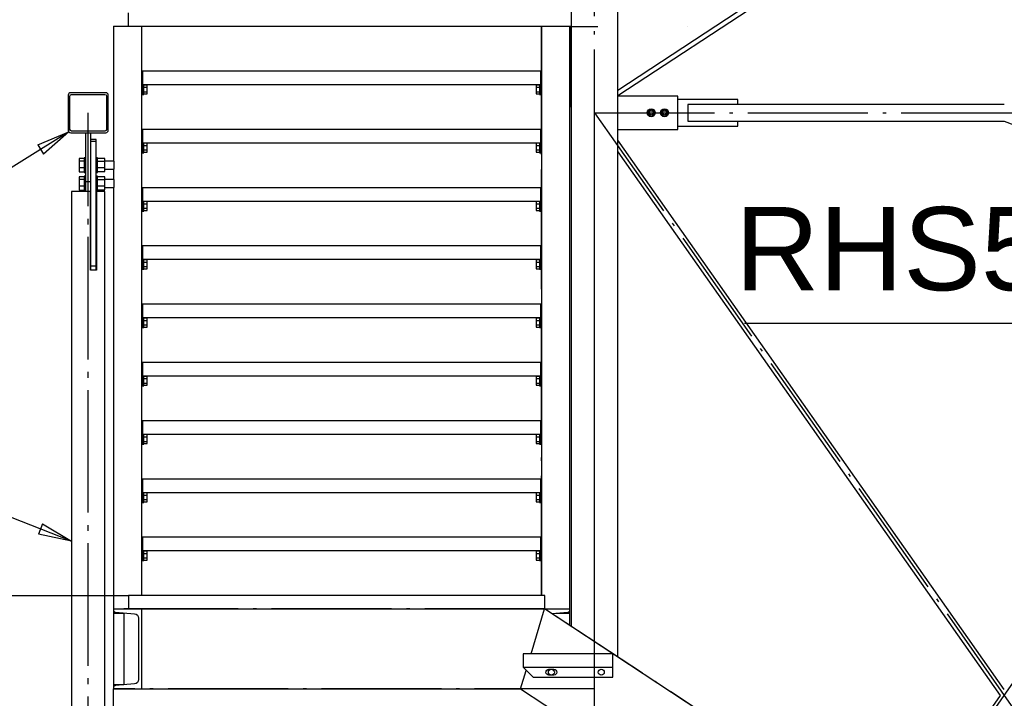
# Paper-space layout 'A0 Advance Steel' of a CAD drawing. Header units: millimetres. Extents: x 209 to 803, y 321 to 741.
# Tile 17 of 52: x 454 to 484, y 483 to 503. Entities that reach past the tile are written whole.
import ezdxf

# ---------------------------------------------------------------- set-up
doc = ezdxf.new("R2010")
doc.units = ezdxf.units.MM
doc.linetypes.add('ACAD_ISO04W100', pattern=[30, 24, -3, 0, -3])
doc.layers.get('0').update_dxf_attribs({"linetype": 'CONTINUOUS'})
for name, color, linetype in [('AS_Belki', 145, 'CONTINUOUS'), ('AS_Blachy', 30, 'CONTINUOUS'), ('AS_INS_ON', 7, 'CONTINUOUS'), ('AS_Kraty', 9, 'CONTINUOUS'), ('AS_Schody', 253, 'CONTINUOUS'), ('AS_Sruby', 9, 'CONTINUOUS')]:
    doc.layers.add(name, color=color, linetype=linetype)
doc.styles.add('Arial', font='arial.ttf')

psp = doc.layouts.new('A0 Advance Steel')

# ---------------------------------------------------------------- linework, layer by layer
at = {"color": 0, "linetype": 'ByBlock', "lineweight": -2}
for p, q in [((454.588, 499.651), (455.525, 500.038)), ((455.525, 500.038), (454.764, 499.368)), ((454.588, 499.651), (454.764, 499.368)), ((454.733, 488.271), (454.611, 487.961)), ((454.733, 488.271), (455.603, 487.75)), ((455.603, 487.75), (454.611, 487.961))]:
    psp.add_line(p, q, dxfattribs=at)
at = {"color": 7}
for points in [[(483.603, 500.366), (491.373, 497.409), (491.373, 494.284), (475.8, 494.284)], [(455.525, 500.038), (448.699, 495.789), (431.809, 495.789)], [(455.603, 487.75), (448.699, 490.463), (431.809, 490.463)]]:
    psp.add_lwpolyline(points, dxfattribs=at)
at = {"layer": 'AS_Belki', "color": 10, "linetype": 'ACAD_ISO04W100', "ltscale": 0.15}
for p, q in [((471.303, 416.114), (471.303, 673.767)), ((471.303, 416.114), (471.303, 673.767)), ((474.103, 503.214), (474.103, 503.214)), ((456.103, 474.884), (456.103, 500.616)), ((456.103, 474.806), (456.103, 500.616)), ((456.103, 500.616), (456.103, 500.616)), ((471.303, 500.616), (495.903, 500.616)), ((471.303, 500.616), (495.903, 500.616)), ((471.303, 500.616), (495.903, 465.616)), ((471.303, 465.616), (495.903, 500.616)), ((471.303, 500.616), (495.903, 465.616)), ((471.303, 465.616), (495.903, 500.616)), ((471.303, 465.616), (471.303, 500.616)), ((471.303, 465.616), (471.303, 500.616)), ((471.303, 483.314), (456.853, 483.314))]:
    psp.add_line(p, q, dxfattribs=at)
at = {"layer": 'AS_Belki', "linetype": 'Continuous', "ltscale": 0.15}
for p, q in [((470.603, 535.116), (470.603, 485.188)), ((472.003, 484.267), (472.003, 535.116)), ((455.503, 501.141), (455.503, 500.091)), ((455.553, 500.116), (455.553, 501.116)), ((456.628, 501.216), (455.578, 501.216)), ((455.603, 501.166), (456.603, 501.166)), ((456.653, 501.116), (456.653, 500.116)), ((456.703, 500.091), (456.703, 501.141)), ((483.603, 500.866), (474.103, 500.866)), ((474.103, 500.866), (474.103, 500.366)), ((474.103, 500.366), (483.603, 500.366)), ((455.578, 500.016), (456.628, 500.016)), ((456.603, 500.066), (455.603, 500.066)), ((483.603, 483.29), (472.003, 499.794)), ((472.003, 499.446), (483.481, 483.116)), ((456.173, 498.251), (455.603, 498.251)), ((455.603, 498.251), (455.603, 475.616)), ((456.173, 495.892), (456.173, 498.251)), ((456.603, 498.251), (456.353, 498.251)), ((456.353, 498.251), (456.353, 495.892)), ((456.603, 475.616), (456.603, 498.251)), ((456.353, 495.892), (456.173, 495.892)), ((456.853, 483.314), (456.861, 483.314)), ((456.853, 483.314), (456.853, 482.314)), ((483.481, 483.116), (480.406, 478.741))]:
    psp.add_line(p, q, dxfattribs=at)
for centre, start, end in [((455.578, 501.141), 90, 180), ((456.628, 501.141), 0, 90), ((455.578, 500.091), 180, 270), ((456.628, 500.091), 270, 0)]:
    psp.add_arc(centre, 0.075, start, end, dxfattribs=at)
at = {"layer": 'AS_Belki', "linetype": 'Continuous', "ltscale": 0.15, "extrusion": (-3.63859e-13, 1.50751e-13, -1)}
psp.add_arc((-455.603, 501.116), 0.05, 0, 90, dxfattribs=at)
at = {"layer": 'AS_Belki', "linetype": 'Continuous', "ltscale": 0.15, "extrusion": (3.76113e-14, 9.10107e-14, -1)}
psp.add_arc((-456.603, 501.116), 0.05, 90, 180, dxfattribs=at)
at = {"layer": 'AS_Belki', "linetype": 'Continuous', "ltscale": 0.15, "extrusion": (-3.63859e-13, -1.50629e-13, -1)}
psp.add_arc((-455.603, 500.116), 0.05, 270, 0, dxfattribs=at)
at = {"layer": 'AS_Belki', "linetype": 'Continuous', "ltscale": 0.15, "extrusion": (3.76113e-14, -9.08882e-14, -1)}
psp.add_arc((-456.603, 500.116), 0.05, 180, 270, dxfattribs=at)
at = {"layer": 'AS_Blachy', "linetype": 'Continuous', "ltscale": 0.15}
for p, q in [((457.741, 501.864), (457.711, 501.864)), ((457.741, 501.164), (457.741, 501.864)), ((469.711, 501.864), (469.681, 501.864)), ((469.681, 501.864), (469.681, 501.164)), ((457.711, 501.164), (457.741, 501.164)), ((469.681, 501.164), (469.711, 501.164)), ((473.803, 501.116), (472.003, 501.116)), ((473.803, 500.116), (473.803, 501.116)), ((475.603, 501.016), (473.803, 501.016)), ((475.603, 500.866), (475.603, 501.016)), ((457.741, 500.114), (457.711, 500.114)), ((457.741, 499.414), (457.741, 500.114)), ((469.711, 500.114), (469.681, 500.114)), ((469.681, 500.114), (469.681, 499.414)), ((472.003, 500.116), (473.803, 500.116)), ((473.803, 500.216), (475.603, 500.216)), ((475.603, 500.216), (475.603, 500.366)), ((456.023, 500.016), (456.023, 498.541)), ((456.183, 498.541), (456.183, 500.016)), ((456.343, 499.81), (456.183, 499.81)), ((456.343, 499.751), (456.183, 499.751)), ((456.343, 499.751), (456.343, 499.81)), ((456.343, 496.016), (456.343, 499.751)), ((457.711, 499.414), (457.741, 499.414)), ((469.681, 499.414), (469.711, 499.414)), ((456.183, 498.541), (456.023, 498.541)), ((456.023, 498.541), (456.023, 498.251)), ((456.183, 498.454), (456.183, 498.541)), ((456.183, 496.016), (456.183, 498.454)), ((457.741, 498.364), (457.711, 498.364)), ((469.711, 498.364), (469.681, 498.364)), ((457.741, 497.664), (457.741, 497.964)), ((469.681, 497.964), (469.681, 497.664)), ((457.711, 497.664), (457.741, 497.664)), ((469.681, 497.664), (469.711, 497.664)), ((456.173, 497.216), (456.183, 497.216)), ((457.741, 496.614), (457.711, 496.614)), ((457.741, 495.914), (457.741, 496.614)), ((469.711, 496.614), (469.681, 496.614)), ((469.681, 496.614), (469.681, 495.914)), ((456.183, 496.016), (456.343, 496.016)), ((456.183, 495.892), (456.183, 496.016)), ((456.343, 495.892), (456.343, 496.016)), ((457.711, 495.914), (457.741, 495.914)), ((469.681, 495.914), (469.711, 495.914)), ((457.741, 494.864), (457.711, 494.864)), ((457.741, 494.164), (457.741, 494.864)), ((469.711, 494.864), (469.681, 494.864)), ((469.681, 494.864), (469.681, 494.164)), ((457.711, 494.164), (457.741, 494.164)), ((469.681, 494.164), (469.711, 494.164)), ((457.741, 493.114), (457.711, 493.114)), ((469.711, 493.114), (469.681, 493.114)), ((457.741, 492.414), (457.741, 492.714)), ((469.681, 492.714), (469.681, 492.414)), ((457.711, 492.414), (457.741, 492.414)), ((469.681, 492.414), (469.711, 492.414)), ((457.741, 491.364), (457.711, 491.364)), ((457.741, 490.664), (457.741, 491.364)), ((469.711, 491.364), (469.681, 491.364)), ((469.681, 491.364), (469.681, 490.664)), ((457.711, 490.664), (457.741, 490.664)), ((469.681, 490.664), (469.711, 490.664)), ((457.741, 489.614), (457.711, 489.614)), ((457.741, 488.914), (457.741, 489.614)), ((469.711, 489.614), (469.681, 489.614)), ((469.681, 489.614), (469.681, 488.914)), ((457.711, 488.914), (457.741, 488.914)), ((469.681, 488.914), (469.711, 488.914)), ((457.741, 487.864), (457.711, 487.864)), ((457.741, 487.164), (457.741, 487.864)), ((469.711, 487.864), (469.681, 487.864)), ((469.681, 487.864), (469.681, 487.164)), ((457.711, 487.164), (457.741, 487.164)), ((469.681, 487.164), (469.711, 487.164)), ((469.155, 483.964), (469.455, 483.664)), ((469.93, 483.904), (470.08, 483.904)), ((471.855, 483.664), (471.855, 483.964)), ((469.455, 483.664), (471.855, 483.664)), ((470.08, 483.724), (469.93, 483.724))]:
    psp.add_line(p, q, dxfattribs=at)
psp.add_circle((471.505, 483.814), 0.09, dxfattribs=at)
at = {"layer": 'AS_Blachy', "linetype": 'Continuous', "ltscale": 0.15, "extrusion": (2.51997e-14, -1.04022e-14, -1)}
psp.add_arc((-469.93, 483.814), 0.09, 270, 90, dxfattribs=at)
at = {"layer": 'AS_Blachy', "linetype": 'Continuous', "ltscale": 0.15, "extrusion": (-1.05247e-14, 2.53222e-14, -1)}
psp.add_arc((-470.08, 483.814), 0.09, 90, 270, dxfattribs=at)
at = {"layer": 'AS_INS_ON', "color": 7}
psp.add_line((418.765, 486.114), (457.309, 486.114), dxfattribs=at)
at = {"layer": 'AS_Kraty', "linetype": 'Continuous', "ltscale": 0.15}
for p, q in [((457.303, 503.614), (457.303, 503.214)), ((457.711, 503.214), (470.603, 503.214)), ((469.681, 501.864), (457.741, 501.864)), ((457.741, 501.464), (469.681, 501.464)), ((469.681, 500.114), (457.741, 500.114)), ((457.741, 499.714), (469.681, 499.714)), ((469.681, 498.364), (457.741, 498.364)), ((457.741, 497.964), (457.741, 498.364)), ((469.681, 498.364), (469.681, 497.964)), ((457.741, 497.964), (469.681, 497.964)), ((469.681, 496.614), (457.741, 496.614)), ((457.741, 496.214), (469.681, 496.214)), ((469.681, 494.864), (457.741, 494.864)), ((457.741, 494.464), (469.681, 494.464)), ((469.681, 493.114), (457.741, 493.114)), ((457.741, 492.714), (457.741, 493.114)), ((469.681, 493.114), (469.681, 492.714)), ((457.741, 492.714), (469.681, 492.714)), ((469.681, 491.364), (457.741, 491.364)), ((457.741, 490.964), (469.681, 490.964)), ((469.681, 489.614), (457.741, 489.614)), ((457.741, 489.214), (469.681, 489.214)), ((469.681, 487.864), (457.741, 487.864)), ((457.741, 487.464), (469.681, 487.464)), ((469.811, 486.114), (457.311, 486.114)), ((457.311, 486.114), (457.311, 485.714)), ((469.811, 485.714), (469.811, 486.114)), ((457.711, 485.714), (469.811, 485.714)), ((471.855, 484.364), (469.155, 484.364)), ((469.155, 484.364), (469.155, 483.964)), ((471.855, 483.964), (471.855, 484.364)), ((469.155, 483.964), (471.855, 483.964))]:
    psp.add_line(p, q, dxfattribs=at)
at = {"layer": 'AS_Schody', "linetype": 'Continuous', "ltscale": 0.15}
for p, q in [((483.603, 508.914), (472.003, 501.285)), ((472.003, 501.129), (483.603, 508.759)), ((456.861, 503.214), (457.711, 503.214)), ((456.861, 503.214), (456.861, 499.162)), ((457.711, 486.114), (457.711, 503.214)), ((469.711, 503.214), (469.711, 486.114)), ((470.561, 485.714), (470.561, 503.214)), ((470.603, 503.207), (470.563, 503.207)), ((470.563, 503.207), (470.563, 500.807)), ((470.563, 503.077), (470.603, 503.077)), ((470.603, 500.937), (470.563, 500.937)), ((470.563, 500.807), (470.603, 500.807)), ((456.861, 498.924), (456.861, 498.612)), ((456.861, 498.374), (456.861, 485.714)), ((456.861, 485.714), (457.711, 485.714)), ((456.861, 485.714), (456.861, 485.678)), ((456.861, 485.678), (456.861, 485.584)), ((457.711, 483.314), (457.711, 485.714)), ((469.399, 484.364), (469.803, 485.714)), ((483.603, 476.638), (469.803, 485.714)), ((469.811, 485.714), (470.561, 485.714)), ((470.561, 485.678), (470.561, 485.714)), ((470.561, 485.584), (470.561, 485.678)), ((456.861, 485.584), (457.173, 485.584)), ((456.861, 485.584), (456.861, 483.444)), ((456.92, 485.613), (457.496, 485.567)), ((457.173, 485.593), (457.173, 483.435)), ((457.616, 485.438), (457.616, 483.59)), ((470.015, 485.574), (470.501, 485.613)), ((470.136, 485.584), (470.561, 485.584)), ((470.561, 485.216), (470.561, 485.584)), ((469.084, 483.314), (469.251, 483.869)), ((456.861, 483.444), (457.173, 483.444)), ((456.861, 483.444), (456.861, 483.35)), ((456.861, 483.35), (456.861, 483.314)), ((456.861, 483.314), (457.711, 483.314)), ((457.496, 483.461), (456.92, 483.415)), ((457.711, 483.314), (469.084, 483.314)), ((469.084, 483.314), (483.603, 473.765))]:
    psp.add_line(p, q, dxfattribs=at)
at = {"layer": 'AS_Schody', "color": 10, "linetype": 'ACAD_ISO04W100', "ltscale": 0.15}
for p, q in [((457.711, 486.114), (457.711, 503.214)), ((469.711, 486.114), (469.711, 503.214)), ((470.563, 503.207), (471.403, 503.207)), ((469.803, 485.714), (457.173, 485.714)), ((457.711, 485.714), (457.711, 485.714)), ((469.711, 485.714), (469.711, 485.714)), ((495.803, 468.614), (469.803, 485.714))]:
    psp.add_line(p, q, dxfattribs=at)
at = {"layer": 'AS_Schody', "linetype": 'Continuous', "ltscale": 0.15}
psp.add_circle((470.005, 483.814), 0.09, dxfattribs=at)
for centre, start, end in [((456.926, 485.678), 180, 265.426), ((470.496, 485.678), 274.574, 0), ((456.926, 483.35), 94.574, 180)]:
    psp.add_arc(centre, 0.065, start, end, dxfattribs=at)
at = {"layer": 'AS_Schody', "linetype": 'Continuous', "ltscale": 0.15, "extrusion": (3.11946e-14, 6.77454e-14, -1)}
psp.add_arc((-457.486, 485.438), 0.13, 94.574, 180, dxfattribs=at)
at = {"layer": 'AS_Schody', "linetype": 'Continuous', "ltscale": 0.15, "extrusion": (3.11946e-14, -6.76229e-14, -1)}
psp.add_arc((-457.486, 483.59), 0.13, 180, 265.426, dxfattribs=at)
at = {"layer": 'AS_Sruby', "linetype": 'Continuous', "ltscale": 0.15}
for p, q in [((457.771, 501.461), (457.771, 501.464)), ((457.771, 501.453), (457.771, 501.461)), ((457.771, 501.439), (457.771, 501.453)), ((457.871, 501.448), (457.771, 501.448)), ((457.771, 501.42), (457.771, 501.439)), ((457.771, 501.397), (457.771, 501.42)), ((457.771, 501.371), (457.771, 501.397)), ((457.771, 501.381), (457.871, 501.381)), ((457.771, 501.343), (457.771, 501.371)), ((457.771, 501.314), (457.771, 501.343)), ((457.771, 501.285), (457.771, 501.314)), ((457.871, 501.381), (457.871, 501.448)), ((457.871, 501.247), (457.871, 501.381)), ((469.651, 501.448), (469.551, 501.448)), ((469.551, 501.448), (469.551, 501.381)), ((469.551, 501.381), (469.651, 501.381)), ((469.551, 501.381), (469.551, 501.247)), ((469.651, 501.464), (469.651, 501.461)), ((469.651, 501.461), (469.651, 501.453)), ((469.651, 501.453), (469.651, 501.439)), ((469.651, 501.439), (469.651, 501.42)), ((469.651, 501.42), (469.651, 501.397)), ((469.651, 501.397), (469.651, 501.371)), ((469.651, 501.371), (469.651, 501.343)), ((469.651, 501.343), (469.651, 501.314)), ((469.651, 501.314), (469.651, 501.285)), ((457.741, 501.164), (457.771, 501.164)), ((457.771, 501.257), (457.771, 501.285)), ((457.771, 501.231), (457.771, 501.257)), ((457.771, 501.247), (457.871, 501.247)), ((457.771, 501.208), (457.771, 501.231)), ((457.771, 501.189), (457.771, 501.208)), ((457.771, 501.175), (457.771, 501.189)), ((457.771, 501.18), (457.871, 501.18)), ((457.771, 501.167), (457.771, 501.175)), ((457.771, 501.164), (457.771, 501.167)), ((457.871, 501.18), (457.871, 501.247)), ((469.551, 501.247), (469.651, 501.247)), ((469.551, 501.247), (469.551, 501.18)), ((469.551, 501.18), (469.651, 501.18)), ((469.651, 501.285), (469.651, 501.257)), ((469.651, 501.257), (469.651, 501.231)), ((469.651, 501.231), (469.651, 501.208)), ((469.651, 501.208), (469.651, 501.189)), ((469.651, 501.189), (469.651, 501.175)), ((469.651, 501.175), (469.651, 501.167)), ((469.651, 501.167), (469.651, 501.164)), ((469.651, 501.164), (469.681, 501.164)), ((473.003, 500.716), (472.916, 500.666)), ((473.09, 500.666), (473.003, 500.716)), ((473.403, 500.716), (473.316, 500.666)), ((473.49, 500.666), (473.403, 500.716)), ((472.916, 500.666), (472.916, 500.566)), ((472.916, 500.566), (473.003, 500.516)), ((473.003, 500.516), (473.09, 500.566)), ((473.09, 500.566), (473.09, 500.666)), ((473.316, 500.666), (473.316, 500.566)), ((473.316, 500.566), (473.403, 500.516)), ((473.403, 500.516), (473.49, 500.566)), ((473.49, 500.566), (473.49, 500.666)), ((457.771, 499.711), (457.771, 499.714)), ((457.771, 499.703), (457.771, 499.711)), ((457.771, 499.689), (457.771, 499.703)), ((457.871, 499.698), (457.771, 499.698)), ((457.771, 499.67), (457.771, 499.689)), ((457.771, 499.647), (457.771, 499.67)), ((457.771, 499.621), (457.771, 499.647)), ((457.771, 499.631), (457.871, 499.631)), ((457.771, 499.593), (457.771, 499.621)), ((457.771, 499.564), (457.771, 499.593)), ((457.771, 499.535), (457.771, 499.564)), ((457.771, 499.507), (457.771, 499.535)), ((457.871, 499.631), (457.871, 499.698)), ((457.871, 499.497), (457.871, 499.631)), ((469.651, 499.698), (469.551, 499.698)), ((469.551, 499.698), (469.551, 499.631)), ((469.551, 499.631), (469.651, 499.631)), ((469.551, 499.631), (469.551, 499.497)), ((469.651, 499.714), (469.651, 499.711)), ((469.651, 499.711), (469.651, 499.703)), ((469.651, 499.703), (469.651, 499.689)), ((469.651, 499.689), (469.651, 499.67)), ((469.651, 499.67), (469.651, 499.647)), ((469.651, 499.647), (469.651, 499.621)), ((469.651, 499.621), (469.651, 499.593)), ((469.651, 499.593), (469.651, 499.564)), ((469.651, 499.564), (469.651, 499.535)), ((469.651, 499.535), (469.651, 499.507)), ((455.983, 499.241), (455.833, 499.241)), ((455.833, 499.241), (455.833, 499.167)), ((456.023, 499.263), (455.983, 499.263)), ((455.983, 499.263), (455.983, 499.262)), ((455.983, 499.262), (455.983, 499.252)), ((455.983, 499.252), (455.983, 499.235)), ((455.983, 499.235), (455.983, 499.21)), ((456.383, 499.263), (456.343, 499.263)), ((456.383, 499.262), (456.383, 499.263)), ((456.383, 499.252), (456.383, 499.262)), ((456.383, 499.235), (456.383, 499.252)), ((456.598, 499.239), (456.383, 499.239)), ((456.383, 499.21), (456.383, 499.235)), ((456.598, 499.165), (456.598, 499.239)), ((457.741, 499.414), (457.771, 499.414)), ((457.771, 499.481), (457.771, 499.507)), ((457.771, 499.497), (457.871, 499.497)), ((457.771, 499.458), (457.771, 499.481)), ((457.771, 499.439), (457.771, 499.458)), ((457.771, 499.425), (457.771, 499.439)), ((457.771, 499.43), (457.871, 499.43)), ((457.771, 499.417), (457.771, 499.425)), ((457.771, 499.414), (457.771, 499.417)), ((457.871, 499.43), (457.871, 499.497)), ((469.551, 499.497), (469.651, 499.497)), ((469.551, 499.497), (469.551, 499.43)), ((469.551, 499.43), (469.651, 499.43)), ((469.651, 499.507), (469.651, 499.481)), ((469.651, 499.481), (469.651, 499.458)), ((469.651, 499.458), (469.651, 499.439)), ((469.651, 499.439), (469.651, 499.425)), ((469.651, 499.425), (469.651, 499.417)), ((469.651, 499.417), (469.651, 499.414)), ((469.651, 499.414), (469.681, 499.414)), ((455.833, 499.167), (455.983, 499.167)), ((455.833, 499.167), (455.833, 498.969)), ((455.833, 498.969), (455.983, 498.969)), ((455.833, 498.969), (455.833, 498.845)), ((455.983, 499.21), (455.983, 499.179)), ((455.983, 499.179), (455.983, 499.143)), ((455.983, 499.143), (455.983, 499.103)), ((455.983, 499.103), (455.983, 499.06)), ((455.983, 499.06), (455.983, 499.017)), ((455.983, 499.017), (455.983, 498.975)), ((455.983, 498.975), (455.983, 498.935)), ((455.983, 498.935), (455.983, 498.9)), ((456.383, 499.179), (456.383, 499.21)), ((456.383, 499.143), (456.383, 499.179)), ((456.383, 499.165), (456.598, 499.165)), ((456.383, 499.103), (456.383, 499.143)), ((456.383, 499.06), (456.383, 499.103)), ((456.383, 499.017), (456.383, 499.06)), ((456.383, 498.975), (456.383, 499.017)), ((456.383, 498.935), (456.383, 498.975)), ((456.383, 498.97), (456.598, 498.97)), ((456.383, 498.9), (456.383, 498.935)), ((456.598, 498.97), (456.598, 499.165)), ((456.883, 499.162), (456.598, 499.162)), ((456.598, 498.848), (456.598, 498.97)), ((456.883, 499.148), (456.883, 499.162)), ((456.883, 499.117), (456.883, 499.148)), ((456.883, 499.076), (456.883, 499.117)), ((456.883, 499.029), (456.883, 499.076)), ((456.883, 498.984), (456.883, 499.029)), ((456.883, 498.949), (456.883, 498.984)), ((456.883, 498.928), (456.883, 498.949)), ((455.833, 498.845), (455.983, 498.845)), ((455.983, 498.691), (455.833, 498.691)), ((455.833, 498.691), (455.833, 498.616)), ((455.983, 498.9), (455.983, 498.87)), ((455.983, 498.87), (455.983, 498.847)), ((455.983, 498.847), (455.983, 498.831)), ((455.983, 498.831), (455.983, 498.824)), ((455.983, 498.824), (456.023, 498.824)), ((456.023, 498.712), (455.983, 498.712)), ((455.983, 498.712), (455.983, 498.711)), ((455.983, 498.711), (455.983, 498.702)), ((455.983, 498.702), (455.983, 498.685)), ((455.983, 498.685), (455.983, 498.66)), ((455.983, 498.66), (455.983, 498.629)), ((456.343, 498.824), (456.383, 498.824)), ((456.383, 498.712), (456.343, 498.712)), ((456.383, 498.87), (456.383, 498.9)), ((456.383, 498.847), (456.383, 498.87)), ((456.383, 498.848), (456.598, 498.848)), ((456.383, 498.831), (456.383, 498.847)), ((456.383, 498.824), (456.383, 498.831)), ((456.383, 498.711), (456.383, 498.712)), ((456.383, 498.702), (456.383, 498.711)), ((456.383, 498.685), (456.383, 498.702)), ((456.598, 498.689), (456.383, 498.689)), ((456.383, 498.66), (456.383, 498.685)), ((456.383, 498.629), (456.383, 498.66)), ((456.598, 498.924), (456.883, 498.924)), ((456.598, 498.615), (456.598, 498.689)), ((456.883, 498.924), (456.883, 498.928)), ((455.833, 498.616), (455.983, 498.616)), ((455.833, 498.616), (455.833, 498.418)), ((455.833, 498.418), (455.983, 498.418)), ((455.833, 498.418), (455.833, 498.295)), ((455.983, 498.629), (455.983, 498.592)), ((455.983, 498.592), (455.983, 498.552)), ((455.983, 498.552), (455.983, 498.51)), ((455.983, 498.51), (455.983, 498.467)), ((455.983, 498.467), (455.983, 498.425)), ((455.983, 498.425), (455.983, 498.385)), ((455.983, 498.385), (455.983, 498.35)), ((455.983, 498.35), (455.983, 498.32)), ((456.383, 498.592), (456.383, 498.629)), ((456.383, 498.615), (456.598, 498.615)), ((456.383, 498.552), (456.383, 498.592)), ((456.383, 498.51), (456.383, 498.552)), ((456.383, 498.467), (456.383, 498.51)), ((456.383, 498.425), (456.383, 498.467)), ((456.383, 498.385), (456.383, 498.425)), ((456.383, 498.419), (456.598, 498.419)), ((456.383, 498.35), (456.383, 498.385)), ((456.383, 498.32), (456.383, 498.35)), ((456.598, 498.419), (456.598, 498.615)), ((456.883, 498.612), (456.598, 498.612)), ((456.598, 498.297), (456.598, 498.419)), ((456.598, 498.374), (456.883, 498.374)), ((456.883, 498.597), (456.883, 498.612)), ((456.883, 498.567), (456.883, 498.597)), ((456.883, 498.525), (456.883, 498.567)), ((456.883, 498.479), (456.883, 498.525)), ((456.883, 498.434), (456.883, 498.479)), ((456.883, 498.398), (456.883, 498.434)), ((456.883, 498.377), (456.883, 498.398)), ((456.883, 498.374), (456.883, 498.377)), ((455.833, 498.295), (455.983, 498.295)), ((455.983, 498.32), (455.983, 498.297)), ((455.983, 498.297), (455.983, 498.281)), ((455.983, 498.281), (455.983, 498.273)), ((455.983, 498.273), (456.023, 498.273)), ((456.343, 498.273), (456.383, 498.273)), ((456.383, 498.297), (456.383, 498.32)), ((456.383, 498.297), (456.598, 498.297)), ((456.383, 498.281), (456.383, 498.297)), ((456.383, 498.273), (456.383, 498.281)), ((457.771, 497.961), (457.771, 497.964)), ((457.771, 497.953), (457.771, 497.961)), ((457.771, 497.939), (457.771, 497.953)), ((457.871, 497.948), (457.771, 497.948)), ((457.771, 497.92), (457.771, 497.939)), ((457.771, 497.897), (457.771, 497.92)), ((457.771, 497.871), (457.771, 497.897)), ((457.771, 497.881), (457.871, 497.881)), ((457.771, 497.843), (457.771, 497.871)), ((457.771, 497.814), (457.771, 497.843)), ((457.771, 497.785), (457.771, 497.814)), ((457.771, 497.757), (457.771, 497.785)), ((457.771, 497.731), (457.771, 497.757)), ((457.871, 497.881), (457.871, 497.948)), ((457.871, 497.747), (457.871, 497.881)), ((469.651, 497.948), (469.551, 497.948)), ((469.551, 497.948), (469.551, 497.881)), ((469.551, 497.881), (469.651, 497.881)), ((469.551, 497.881), (469.551, 497.747)), ((469.651, 497.964), (469.651, 497.961)), ((469.651, 497.961), (469.651, 497.953)), ((469.651, 497.953), (469.651, 497.939)), ((469.651, 497.939), (469.651, 497.92)), ((469.651, 497.92), (469.651, 497.897)), ((469.651, 497.897), (469.651, 497.871)), ((469.651, 497.871), (469.651, 497.843)), ((469.651, 497.843), (469.651, 497.814)), ((469.651, 497.814), (469.651, 497.785)), ((469.651, 497.785), (469.651, 497.757)), ((469.651, 497.757), (469.651, 497.731)), ((457.741, 497.664), (457.771, 497.664)), ((457.771, 497.747), (457.871, 497.747)), ((457.771, 497.708), (457.771, 497.731)), ((457.771, 497.689), (457.771, 497.708)), ((457.771, 497.675), (457.771, 497.689)), ((457.771, 497.68), (457.871, 497.68)), ((457.771, 497.667), (457.771, 497.675)), ((457.771, 497.664), (457.771, 497.667)), ((457.871, 497.68), (457.871, 497.747)), ((469.551, 497.747), (469.651, 497.747)), ((469.551, 497.747), (469.551, 497.68)), ((469.551, 497.68), (469.651, 497.68)), ((469.651, 497.731), (469.651, 497.708)), ((469.651, 497.708), (469.651, 497.689)), ((469.651, 497.689), (469.651, 497.675)), ((469.651, 497.675), (469.651, 497.667)), ((469.651, 497.667), (469.651, 497.664)), ((469.651, 497.664), (469.681, 497.664)), ((457.771, 496.211), (457.771, 496.214)), ((457.771, 496.203), (457.771, 496.211)), ((457.771, 496.189), (457.771, 496.203)), ((457.871, 496.198), (457.771, 496.198)), ((457.771, 496.17), (457.771, 496.189)), ((457.771, 496.147), (457.771, 496.17)), ((457.771, 496.121), (457.771, 496.147)), ((457.771, 496.131), (457.871, 496.131)), ((457.771, 496.093), (457.771, 496.121)), ((457.771, 496.064), (457.771, 496.093)), ((457.771, 496.035), (457.771, 496.064)), ((457.771, 496.007), (457.771, 496.035)), ((457.771, 495.981), (457.771, 496.007)), ((457.771, 495.997), (457.871, 495.997)), ((457.771, 495.958), (457.771, 495.981)), ((457.871, 496.131), (457.871, 496.198)), ((457.871, 495.997), (457.871, 496.131)), ((457.871, 495.93), (457.871, 495.997)), ((469.651, 496.198), (469.551, 496.198)), ((469.551, 496.198), (469.551, 496.131)), ((469.551, 496.131), (469.651, 496.131)), ((469.551, 496.131), (469.551, 495.997)), ((469.551, 495.997), (469.651, 495.997)), ((469.551, 495.997), (469.551, 495.93)), ((469.651, 496.214), (469.651, 496.211)), ((469.651, 496.211), (469.651, 496.203)), ((469.651, 496.203), (469.651, 496.189)), ((469.651, 496.189), (469.651, 496.17)), ((469.651, 496.17), (469.651, 496.147)), ((469.651, 496.147), (469.651, 496.121)), ((469.651, 496.121), (469.651, 496.093)), ((469.651, 496.093), (469.651, 496.064)), ((469.651, 496.064), (469.651, 496.035)), ((469.651, 496.035), (469.651, 496.007)), ((469.651, 496.007), (469.651, 495.981)), ((469.651, 495.981), (469.651, 495.958)), ((457.741, 495.914), (457.771, 495.914)), ((457.771, 495.939), (457.771, 495.958)), ((457.771, 495.925), (457.771, 495.939)), ((457.771, 495.93), (457.871, 495.93)), ((457.771, 495.917), (457.771, 495.925)), ((457.771, 495.914), (457.771, 495.917)), ((469.551, 495.93), (469.651, 495.93)), ((469.651, 495.958), (469.651, 495.939)), ((469.651, 495.939), (469.651, 495.925)), ((469.651, 495.925), (469.651, 495.917)), ((469.651, 495.917), (469.651, 495.914)), ((469.651, 495.914), (469.681, 495.914)), ((457.771, 494.461), (457.771, 494.464)), ((457.771, 494.453), (457.771, 494.461)), ((457.771, 494.439), (457.771, 494.453)), ((457.871, 494.448), (457.771, 494.448)), ((457.771, 494.42), (457.771, 494.439)), ((457.771, 494.397), (457.771, 494.42)), ((457.771, 494.371), (457.771, 494.397)), ((457.771, 494.381), (457.871, 494.381)), ((457.771, 494.343), (457.771, 494.371)), ((457.771, 494.314), (457.771, 494.343)), ((457.771, 494.285), (457.771, 494.314)), ((457.771, 494.257), (457.771, 494.285)), ((457.771, 494.231), (457.771, 494.257)), ((457.771, 494.247), (457.871, 494.247)), ((457.771, 494.208), (457.771, 494.231)), ((457.771, 494.189), (457.771, 494.208)), ((457.871, 494.381), (457.871, 494.448)), ((457.871, 494.247), (457.871, 494.381)), ((457.871, 494.18), (457.871, 494.247)), ((469.651, 494.448), (469.551, 494.448)), ((469.551, 494.448), (469.551, 494.381)), ((469.551, 494.381), (469.651, 494.381)), ((469.551, 494.381), (469.551, 494.247)), ((469.551, 494.247), (469.651, 494.247)), ((469.551, 494.247), (469.551, 494.18)), ((469.651, 494.464), (469.651, 494.461)), ((469.651, 494.461), (469.651, 494.453)), ((469.651, 494.453), (469.651, 494.439)), ((469.651, 494.439), (469.651, 494.42)), ((469.651, 494.42), (469.651, 494.397)), ((469.651, 494.397), (469.651, 494.371)), ((469.651, 494.371), (469.651, 494.343)), ((469.651, 494.343), (469.651, 494.314)), ((469.651, 494.314), (469.651, 494.285)), ((469.651, 494.285), (469.651, 494.257)), ((469.651, 494.257), (469.651, 494.231)), ((469.651, 494.231), (469.651, 494.208)), ((469.651, 494.208), (469.651, 494.189)), ((457.741, 494.164), (457.771, 494.164)), ((457.771, 494.175), (457.771, 494.189)), ((457.771, 494.18), (457.871, 494.18)), ((457.771, 494.167), (457.771, 494.175)), ((457.771, 494.164), (457.771, 494.167)), ((469.551, 494.18), (469.651, 494.18)), ((469.651, 494.189), (469.651, 494.175)), ((469.651, 494.175), (469.651, 494.167)), ((469.651, 494.167), (469.651, 494.164)), ((469.651, 494.164), (469.681, 494.164)), ((457.771, 492.711), (457.771, 492.714)), ((457.771, 492.703), (457.771, 492.711)), ((457.771, 492.689), (457.771, 492.703)), ((457.871, 492.698), (457.771, 492.698)), ((457.771, 492.67), (457.771, 492.689)), ((457.771, 492.647), (457.771, 492.67)), ((457.771, 492.621), (457.771, 492.647)), ((457.771, 492.631), (457.871, 492.631)), ((457.771, 492.593), (457.771, 492.621)), ((457.771, 492.564), (457.771, 492.593)), ((457.771, 492.535), (457.771, 492.564)), ((457.771, 492.507), (457.771, 492.535)), ((457.771, 492.481), (457.771, 492.507)), ((457.771, 492.497), (457.871, 492.497)), ((457.771, 492.458), (457.771, 492.481)), ((457.771, 492.439), (457.771, 492.458)), ((457.771, 492.425), (457.771, 492.439)), ((457.771, 492.43), (457.871, 492.43)), ((457.871, 492.631), (457.871, 492.698)), ((457.871, 492.497), (457.871, 492.631)), ((457.871, 492.43), (457.871, 492.497)), ((469.651, 492.698), (469.551, 492.698)), ((469.551, 492.698), (469.551, 492.631)), ((469.551, 492.631), (469.651, 492.631)), ((469.551, 492.631), (469.551, 492.497)), ((469.551, 492.497), (469.651, 492.497)), ((469.551, 492.497), (469.551, 492.43)), ((469.551, 492.43), (469.651, 492.43)), ((469.651, 492.714), (469.651, 492.711)), ((469.651, 492.711), (469.651, 492.703)), ((469.651, 492.703), (469.651, 492.689)), ((469.651, 492.689), (469.651, 492.67)), ((469.651, 492.67), (469.651, 492.647)), ((469.651, 492.647), (469.651, 492.621)), ((469.651, 492.621), (469.651, 492.593)), ((469.651, 492.593), (469.651, 492.564)), ((469.651, 492.564), (469.651, 492.535)), ((469.651, 492.535), (469.651, 492.507)), ((469.651, 492.507), (469.651, 492.481)), ((469.651, 492.481), (469.651, 492.458)), ((469.651, 492.458), (469.651, 492.439)), ((469.651, 492.439), (469.651, 492.425)), ((457.741, 492.414), (457.771, 492.414)), ((457.771, 492.417), (457.771, 492.425)), ((457.771, 492.414), (457.771, 492.417)), ((469.651, 492.425), (469.651, 492.417)), ((469.651, 492.417), (469.651, 492.414)), ((469.651, 492.414), (469.681, 492.414)), ((457.771, 490.961), (457.771, 490.964)), ((457.771, 490.953), (457.771, 490.961)), ((457.771, 490.939), (457.771, 490.953)), ((469.651, 490.964), (469.651, 490.961)), ((469.651, 490.961), (469.651, 490.953)), ((469.651, 490.953), (469.651, 490.939)), ((457.741, 490.664), (457.771, 490.664)), ((457.871, 490.948), (457.771, 490.948)), ((457.771, 490.92), (457.771, 490.939)), ((457.771, 490.897), (457.771, 490.92)), ((457.771, 490.871), (457.771, 490.897)), ((457.771, 490.881), (457.871, 490.881)), ((457.771, 490.843), (457.771, 490.871)), ((457.771, 490.814), (457.771, 490.843)), ((457.771, 490.785), (457.771, 490.814)), ((457.771, 490.757), (457.771, 490.785)), ((457.771, 490.731), (457.771, 490.757)), ((457.771, 490.747), (457.871, 490.747)), ((457.771, 490.708), (457.771, 490.731)), ((457.771, 490.689), (457.771, 490.708)), ((457.771, 490.675), (457.771, 490.689)), ((457.771, 490.68), (457.871, 490.68)), ((457.771, 490.667), (457.771, 490.675)), ((457.771, 490.664), (457.771, 490.667)), ((457.871, 490.881), (457.871, 490.948)), ((457.871, 490.747), (457.871, 490.881)), ((457.871, 490.68), (457.871, 490.747)), ((469.651, 490.948), (469.551, 490.948)), ((469.551, 490.948), (469.551, 490.881)), ((469.551, 490.881), (469.651, 490.881)), ((469.551, 490.881), (469.551, 490.747)), ((469.551, 490.747), (469.651, 490.747)), ((469.551, 490.747), (469.551, 490.68)), ((469.551, 490.68), (469.651, 490.68)), ((469.651, 490.939), (469.651, 490.92)), ((469.651, 490.92), (469.651, 490.897)), ((469.651, 490.897), (469.651, 490.871)), ((469.651, 490.871), (469.651, 490.843)), ((469.651, 490.843), (469.651, 490.814)), ((469.651, 490.814), (469.651, 490.785)), ((469.651, 490.785), (469.651, 490.757)), ((469.651, 490.757), (469.651, 490.731)), ((469.651, 490.731), (469.651, 490.708)), ((469.651, 490.708), (469.651, 490.689)), ((469.651, 490.689), (469.651, 490.675)), ((469.651, 490.675), (469.651, 490.667)), ((469.651, 490.667), (469.651, 490.664)), ((469.651, 490.664), (469.681, 490.664)), ((457.771, 489.211), (457.771, 489.214)), ((457.771, 489.203), (457.771, 489.211)), ((457.771, 489.189), (457.771, 489.203)), ((457.871, 489.198), (457.771, 489.198)), ((457.771, 489.17), (457.771, 489.189)), ((457.871, 489.131), (457.871, 489.198)), ((469.651, 489.198), (469.551, 489.198)), ((469.551, 489.198), (469.551, 489.131)), ((469.651, 489.214), (469.651, 489.211)), ((469.651, 489.211), (469.651, 489.203)), ((469.651, 489.203), (469.651, 489.189)), ((469.651, 489.189), (469.651, 489.17)), ((457.741, 488.914), (457.771, 488.914)), ((457.771, 489.147), (457.771, 489.17)), ((457.771, 489.121), (457.771, 489.147)), ((457.771, 489.131), (457.871, 489.131)), ((457.771, 489.093), (457.771, 489.121)), ((457.771, 489.064), (457.771, 489.093)), ((457.771, 489.035), (457.771, 489.064)), ((457.771, 489.007), (457.771, 489.035)), ((457.771, 488.981), (457.771, 489.007)), ((457.771, 488.997), (457.871, 488.997)), ((457.771, 488.958), (457.771, 488.981)), ((457.771, 488.939), (457.771, 488.958)), ((457.771, 488.925), (457.771, 488.939)), ((457.771, 488.93), (457.871, 488.93)), ((457.771, 488.917), (457.771, 488.925)), ((457.771, 488.914), (457.771, 488.917)), ((457.871, 488.997), (457.871, 489.131)), ((457.871, 488.93), (457.871, 488.997)), ((469.551, 489.131), (469.651, 489.131)), ((469.551, 489.131), (469.551, 488.997)), ((469.551, 488.997), (469.651, 488.997)), ((469.551, 488.997), (469.551, 488.93)), ((469.551, 488.93), (469.651, 488.93)), ((469.651, 489.17), (469.651, 489.147)), ((469.651, 489.147), (469.651, 489.121)), ((469.651, 489.121), (469.651, 489.093)), ((469.651, 489.093), (469.651, 489.064)), ((469.651, 489.064), (469.651, 489.035)), ((469.651, 489.035), (469.651, 489.007)), ((469.651, 489.007), (469.651, 488.981)), ((469.651, 488.981), (469.651, 488.958)), ((469.651, 488.958), (469.651, 488.939)), ((469.651, 488.939), (469.651, 488.925)), ((469.651, 488.925), (469.651, 488.917)), ((469.651, 488.917), (469.651, 488.914)), ((469.651, 488.914), (469.681, 488.914)), ((457.771, 487.461), (457.771, 487.464)), ((457.771, 487.453), (457.771, 487.461)), ((457.771, 487.439), (457.771, 487.453)), ((457.871, 487.448), (457.771, 487.448)), ((457.771, 487.42), (457.771, 487.439)), ((457.771, 487.397), (457.771, 487.42)), ((457.871, 487.381), (457.871, 487.448)), ((469.651, 487.448), (469.551, 487.448)), ((469.551, 487.448), (469.551, 487.381)), ((469.651, 487.464), (469.651, 487.461)), ((469.651, 487.461), (469.651, 487.453)), ((469.651, 487.453), (469.651, 487.439)), ((469.651, 487.439), (469.651, 487.42)), ((469.651, 487.42), (469.651, 487.397)), ((457.741, 487.164), (457.771, 487.164)), ((457.771, 487.371), (457.771, 487.397)), ((457.771, 487.381), (457.871, 487.381)), ((457.771, 487.343), (457.771, 487.371)), ((457.771, 487.314), (457.771, 487.343)), ((457.771, 487.285), (457.771, 487.314)), ((457.771, 487.257), (457.771, 487.285)), ((457.771, 487.231), (457.771, 487.257)), ((457.771, 487.247), (457.871, 487.247)), ((457.771, 487.208), (457.771, 487.231)), ((457.771, 487.189), (457.771, 487.208)), ((457.771, 487.175), (457.771, 487.189)), ((457.771, 487.18), (457.871, 487.18)), ((457.771, 487.167), (457.771, 487.175)), ((457.771, 487.164), (457.771, 487.167)), ((457.871, 487.247), (457.871, 487.381)), ((457.871, 487.18), (457.871, 487.247)), ((469.551, 487.381), (469.651, 487.381)), ((469.551, 487.381), (469.551, 487.247)), ((469.551, 487.247), (469.651, 487.247)), ((469.551, 487.247), (469.551, 487.18)), ((469.551, 487.18), (469.651, 487.18)), ((469.651, 487.397), (469.651, 487.371)), ((469.651, 487.371), (469.651, 487.343)), ((469.651, 487.343), (469.651, 487.314)), ((469.651, 487.314), (469.651, 487.285)), ((469.651, 487.285), (469.651, 487.257)), ((469.651, 487.257), (469.651, 487.231)), ((469.651, 487.231), (469.651, 487.208)), ((469.651, 487.208), (469.651, 487.189)), ((469.651, 487.189), (469.651, 487.175)), ((469.651, 487.175), (469.651, 487.167)), ((469.651, 487.167), (469.651, 487.164)), ((469.651, 487.164), (469.681, 487.164))]:
    psp.add_line(p, q, dxfattribs=at)
at = {"layer": 'AS_Sruby', "linetype": 'Continuous', "ltscale": 0.15, "extrusion": (4.37281e-09, 3.9897e-14, 1)}
psp.add_circle((473.003, 500.616, 0), 0.12, dxfattribs=at)
at = {"layer": 'AS_Sruby', "linetype": 'Continuous', "ltscale": 0.15, "extrusion": (4.37283e-09, 4.17632e-14, 1)}
psp.add_circle((473.403, 500.616, 0), 0.12, dxfattribs=at)
at = {"layer": 'AS_Sruby', "linetype": 'Continuous', "ltscale": 0.15, "extrusion": (4.37277e-09, -4.55396e-14, 1)}
for centre in [(473.003, 500.616, 0), (473.403, 500.616, 0)]:
    psp.add_circle(centre, 0.06, dxfattribs=at)

# ---------------------------------------------------------------- texts
at = {"color": 7, "style": 'Arial'}
psp.add_text('RHS50x3', height=2.5, dxfattribs=at).set_placement((475.526, 495.284))

doc.saveas('drawing.dxf')
